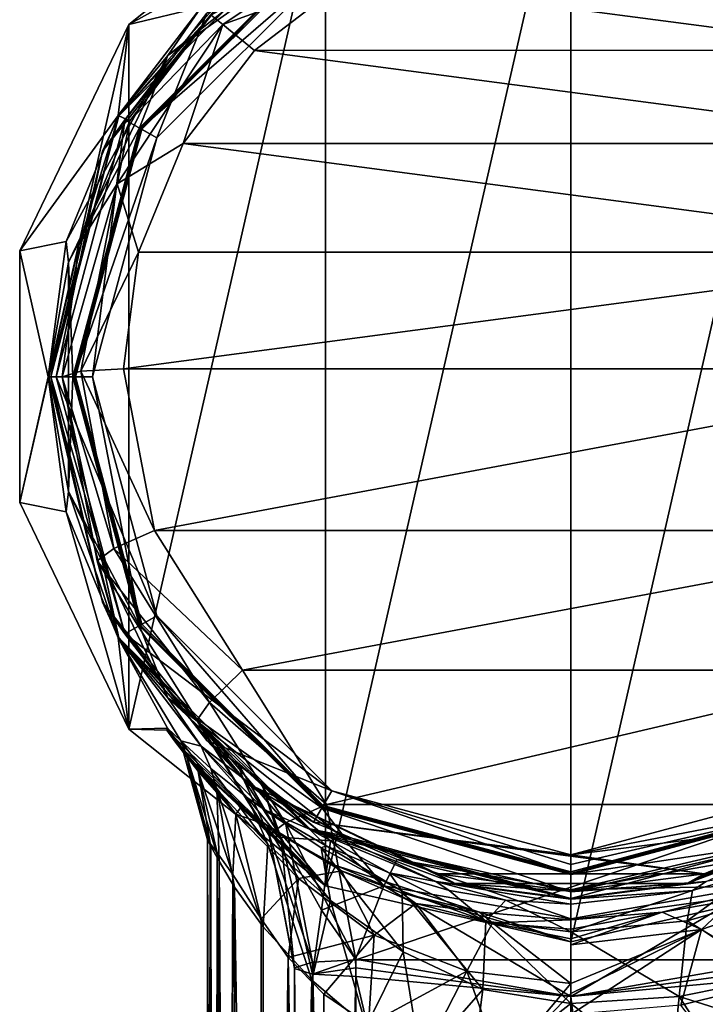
# Model space of a CAD drawing. Header units: metres. Extents: x -22 to 22, y -127 to 37.
# Tile 5 of 7: x -22 to 5, y -26 to 15. Entities that reach past the tile are written whole.
import ezdxf

# ---------------------------------------------------------------- set-up
doc = ezdxf.new("R2010")
doc.units = ezdxf.units.M
doc.layers.add('solid_12518041_051', color=7, linetype='CONTINUOUS')

msp = doc.modelspace()

# ---------------------------------------------------------------- linework, layer by layer
at = {"layer": 'solid_12518041_051'}
for points in [[(-9.979576, -20.722155), (0, 23), (0, -23)], [(-9.979576, 20.722155), (0, 23), (-9.979576, -20.722155)], [(0, -23), (0, 23), (9.979576, 20.722155)], [(-9.979576, 20.722155), (-17.982161, 14.34021), (-10.632185, 18.415485, 119.01458)], [(-9.979576, 20.722155), (-9.979576, -20.722155), (-17.982161, -14.34021)], [(-9.979576, 20.722155), (-17.982161, -14.34021), (-17.982161, 14.34021)], [(0, -23), (9.979576, 20.722155), (9.979576, -20.722155)], [(-16.392199, 13.072343, 119.712242), (-9.096984, 18.890081, 119.712242), (-15.03618, 15.03618, 119.01458)], [(-16.392199, 13.072343, 119.712242), (-10.127294, 17.552387, 120), (-9.096984, 18.890081, 119.712242)], [(-7.682488, 18.705091, 137.03479), (-14.637753, 14.721976, 136.066055), (-14.164935, 14.34175, 137.609222)], [(-7.682488, 18.705091, 137.03479), (-14.164935, 14.34175, 137.609222), (-9.092483, 16.179298, 138.075272)], [(-14.637753, 14.721976, 136.066055), (-10.619579, 18.39365, 122.360474), (-18.39365, 10.619579, 122.360474)], [(-13.190016, 16.539757, 122.141602), (-18.39365, 10.619579, 122.360474), (-10.619579, 18.39365, 122.360474)], [(-17.982161, 14.34021), (-15.03618, 15.03618, 119.01458), (-10.632185, 18.415485, 119.01458)], [(-17.450457, 10.074897, 120), (-10.127294, 17.552387, 120), (-17.548019, 10.134863, 120)], [(-16.392199, 13.072343, 119.712242), (-17.548019, 10.134863, 120), (-10.127294, 17.552387, 120)], [(-10.125, 17.537014, 120.099998), (-17.450457, 10.074897, 120), (-17.537014, 10.125, 120.099998)], [(-17.537014, 10.125, 120.23999), (-10.105724, 17.503628, 120.432518), (-10.125, 17.537014, 120.23999)], [(-10.125, 17.537014, 120.23999), (-10.125, 17.537014, 120.099998), (-17.537014, 10.125, 120.099998)], [(-17.537014, 10.125, 120.23999), (-10.125, 17.537014, 120.23999), (-17.537014, 10.125, 120.099998)], [(-17.537014, 10.125, 120.23999), (-17.503628, 10.105724, 120.432518), (-10.105724, 17.503628, 120.432518)], [(-10.105724, 17.503628, 120.432518), (-17.503628, 10.105724, 120.432518), (-9.72892, 16.850983, 122.050003)], [(-17.450457, 10.074897, 120), (-10.075119, 17.450338, 120), (-10.127294, 17.552387, 120)], [(-10.125, 17.537014, 120.099998), (-10.075119, 17.450338, 120), (-17.450457, 10.074897, 120)], [(-17.503628, 10.105724, 120.432518), (-16.850983, 9.72892, 122.050003), (-9.72892, 16.850983, 122.050003)], [(-14.813657, 14.799028, 122.050003), (-9.72892, 16.850983, 122.050003), (-16.850983, 9.72892, 122.050003)], [(-19.060125, 9.178872, 122.141602), (-13.190016, 16.539757, 122.141602), (-18.141247, 10.457097, 122.050003)], [(-19.060125, 9.178872, 122.141602), (-18.39365, 10.619579, 122.360474), (-13.190016, 16.539757, 122.141602)], [(-13.190016, 16.539757, 122.141602), (-14.813657, 14.799028, 122.050003), (-18.141247, 10.457097, 122.050003)], [(-14.164935, 14.34175, 137.609222), (-12.870321, 13.282348, 138.456665), (-9.092483, 16.179298, 138.075272)], [(12.867535, 13.285138, 138.456299), (-9.092483, 16.179298, 138.075272), (-12.870321, 13.282348, 138.456665)], [(12.867535, 13.285138, 138.456299), (9.089074, 16.181259, 138.075012), (-9.092483, 16.179298, 138.075272)], [(-17.982161, 14.34021), (-18.415485, 10.632185, 119.01458), (-15.03618, 15.03618, 119.01458)], [(-16.392199, 13.072343, 119.712242), (-15.03618, 15.03618, 119.01458), (-18.415485, 10.632185, 119.01458)], [(-17.937649, 10.417214, 136.564743), (-14.637753, 14.721976, 136.066055), (-18.39365, 10.619579, 122.360474)], [(-18.141247, 10.457097, 122.050003), (-14.813657, 14.799028, 122.050003), (-16.850983, 9.72892, 122.050003)], [(-14.164935, 14.34175, 137.609222), (-14.637753, 14.721976, 136.066055), (-17.937649, 10.417214, 136.564743)], [(-17.982161, 14.34021), (-22.423325, 5.117958), (-18.415485, 10.632185, 119.01458)], [(-17.982161, 14.34021), (-17.982161, -14.34021), (-22.423325, -5.117958)], [(-17.982161, 14.34021), (-22.423325, -5.117958), (-22.423325, 5.117958)], [(-14.164935, 14.34175, 137.609222), (-17.937649, 10.417214, 136.564743), (-18.460423, 7.849568, 138.463943)], [(-14.164935, 14.34175, 137.609222), (-18.460423, 7.849568, 138.463943), (-15.77415, 9.493877, 138.955429)], [(-14.164935, 14.34175, 137.609222), (-15.77415, 9.493877, 138.955429), (-12.870321, 13.282348, 138.456665)], [(15.772176, 9.497302, 138.954971), (-12.870321, 13.282348, 138.456665), (-15.77415, 9.493877, 138.955429)], [(15.772176, 9.497302, 138.954971), (12.867535, 13.285138, 138.456299), (-12.870321, 13.282348, 138.456665)], [(-16.392199, 13.072343, 119.712242), (-18.415485, 10.632185, 119.01458), (-20.539804, 5.503624, 119.01458)], [(-20.440739, 4.665465, 119.712242), (-16.392199, 13.072343, 119.712242), (-20.539804, 5.503624, 119.01458)], [(-20.440739, 4.665465, 119.712242), (-17.548019, 10.134863, 120), (-16.392199, 13.072343, 119.712242)], [(-22.423325, 5.117958), (-20.539804, 5.503624, 119.01458), (-18.415485, 10.632185, 119.01458)], [(-20.008684, 5.3933, 137.146561), (-18.39365, 10.619579, 122.360474), (-21.239159, 0, 122.360474)], [(-21.155144, 0, 122.141602), (-21.239159, 0, 122.360474), (-18.39365, 10.619579, 122.360474)], [(-21.155144, 0, 122.141602), (-18.39365, 10.619579, 122.360474), (-19.060125, 9.178872, 122.141602)], [(-20.939341, 0, 122.050003), (-18.141247, 10.457097, 122.050003), (-19.45784, 0, 122.050003)], [(-19.060125, 9.178872, 122.141602), (-18.141247, 10.457097, 122.050003), (-20.939341, 0, 122.050003)], [(-20.008684, 5.3933, 137.146561), (-17.937649, 10.417214, 136.564743), (-18.39365, 10.619579, 122.360474)], [(-18.141247, 10.457097, 122.050003), (-16.850983, 9.72892, 122.050003), (-19.45784, 0, 122.050003)], [(-20.440739, 4.665465, 119.712242), (-20.264477, 0, 120), (-17.548019, 10.134863, 120)], [(-20.149984, 0, 120), (-17.548019, 10.134863, 120), (-20.264477, 0, 120)], [(-17.537014, 10.125, 120.099998), (-20.149984, 0, 120), (-20.25, 0, 120.099998)], [(-20.25, 0, 120.23999), (-17.503628, 10.105724, 120.432518), (-17.537014, 10.125, 120.23999)], [(-17.537014, 10.125, 120.23999), (-17.537014, 10.125, 120.099998), (-20.25, 0, 120.099998)], [(-20.25, 0, 120.23999), (-17.537014, 10.125, 120.23999), (-20.25, 0, 120.099998)], [(-20.25, 0, 120.23999), (-20.211449, 0, 120.432518), (-17.503628, 10.105724, 120.432518)], [(-17.503628, 10.105724, 120.432518), (-20.211449, 0, 120.432518), (-16.850983, 9.72892, 122.050003)], [(-20.149984, 0, 120), (-17.450457, 10.074897, 120), (-17.548019, 10.134863, 120)], [(-17.537014, 10.125, 120.099998), (-17.450457, 10.074897, 120), (-20.149984, 0, 120)], [(-18.460423, 7.849568, 138.463943), (-17.937649, 10.417214, 136.564743), (-20.008684, 5.3933, 137.146561)], [(-20.211449, 0, 120.432518), (-19.45784, 0, 122.050003), (-16.850983, 9.72892, 122.050003)], [(-18.460423, 7.849568, 138.463943), (-17.596178, 5.069791, 139.537872), (-15.77415, 9.493877, 138.955429)], [(17.595242, 5.073326, 139.537399), (-15.77415, 9.493877, 138.955429), (-17.596178, 5.069791, 139.537872)], [(17.595242, 5.073326, 139.537399), (15.772176, 9.497302, 138.954971), (-15.77415, 9.493877, 138.955429)], [(-21.155144, 0, 122.141602), (-19.060125, 9.178872, 122.141602), (-20.939341, 0, 122.050003)], [(-18.460423, 7.849568, 138.463943), (-20.008684, 5.3933, 137.146561), (-20.70101, 0, 137.770996)], [(-18.460423, 7.849568, 138.463943), (-20.70101, 0, 137.770996), (-19.93943, 0.226849, 139.467484)], [(-18.460423, 7.849568, 138.463943), (-19.93943, 0.226849, 139.467484), (-17.596178, 5.069791, 139.537872)], [(-22.423325, 5.117958), (-21.26437, 0, 119.01458), (-20.539804, 5.503624, 119.01458)], [(-20.440739, 4.665465, 119.712242), (-20.539804, 5.503624, 119.01458), (-21.26437, 0, 119.01458)], [(-20.70101, 0, 137.770996), (-20.008684, 5.3933, 137.146561), (-21.239159, 0, 122.360474)], [(-22.423325, 5.117958), (-22.423325, -5.117958), (-21.26437, 0, 119.01458)], [(-19.93943, 0.226849, 139.467484), (-18.202534, 0.326315, 140.162354), (-17.596178, 5.069791, 139.537872)], [(17.595242, 5.073326, 139.537399), (-17.596178, 5.069791, 139.537872), (-18.202534, 0.326315, 140.162354)], [(18.202534, 0.326315, 140.162354), (17.595242, 5.073326, 139.537399), (-18.202534, 0.326315, 140.162354)], [(-20.440739, -4.665465, 119.712242), (-20.440739, 4.665465, 119.712242), (-21.26437, 0, 119.01458)], [(-20.440739, -4.665465, 119.712242), (-20.264477, 0, 120), (-20.440739, 4.665465, 119.712242)], [(-21.155144, 0, 122.141602), (-20.939341, 0, 122.050003), (-18.141247, -10.457098, 122.050003)], [(-20.939341, 0, 122.050003), (-19.45784, 0, 122.050003), (-16.850983, -9.72892, 122.050003)], [(-18.141247, -10.457098, 122.050003), (-20.939341, 0, 122.050003), (-16.850983, -9.72892, 122.050003)], [(-19.93943, 0.226849, 139.467484), (-20.70101, 0, 137.770996), (-18.594879, -6.995691, 140.37645)], [(-20.440739, -4.665465, 119.712242), (-17.548019, -10.134863, 120), (-20.264477, 0, 120)], [(-20.149984, 0, 120), (-20.264477, 0, 120), (-17.548019, -10.134863, 120)], [(-20.25, 0, 120.099998), (-20.149984, 0, 120), (-17.450457, -10.074897, 120)], [(-20.25, 0, 120.099998), (-17.450457, -10.074897, 120), (-17.537014, -10.125, 120.099998)], [(-17.537014, -10.125, 120.23999), (-20.211449, 0, 120.432518), (-20.25, 0, 120.23999)], [(-20.25, 0, 120.23999), (-20.25, 0, 120.099998), (-17.537014, -10.125, 120.099998)], [(-20.211449, 0, 120.432518), (-17.503628, -10.105724, 120.432518), (-19.45784, 0, 122.050003)], [(-17.537014, -10.125, 120.23999), (-17.503628, -10.105724, 120.432518), (-20.211449, 0, 120.432518)], [(-19.93943, 0.226849, 139.467484), (-16.937683, -6.257461, 141.029129), (-18.202534, 0.326315, 140.162354)], [(-19.93943, 0.226849, 139.467484), (-18.594879, -6.995691, 140.37645), (-16.937683, -6.257461, 141.029129)], [(18.202534, 0.326315, 140.162354), (-18.202534, 0.326315, 140.162354), (-16.937683, -6.257461, 141.029129)], [(16.937506, -6.25791, 141.02919), (18.202534, 0.326315, 140.162354), (-16.937683, -6.257461, 141.029129)], [(-22.423325, -5.117958), (-20.539804, -5.503624, 119.01458), (-21.26437, 0, 119.01458)], [(-20.440739, -4.665465, 119.712242), (-21.26437, 0, 119.01458), (-20.539804, -5.503624, 119.01458)], [(-18.39365, -10.619579, 122.360474), (-20.70101, 0, 137.770996), (-21.239159, 0, 122.360474)], [(-19.060125, -9.178872, 122.141602), (-18.39365, -10.619579, 122.360474), (-21.239159, 0, 122.360474)], [(-19.060125, -9.178872, 122.141602), (-21.239159, 0, 122.360474), (-21.155144, 0, 122.141602)], [(-19.060125, -9.178872, 122.141602), (-21.155144, 0, 122.141602), (-18.141247, -10.457098, 122.050003)], [(-19.266422, -7.488961, 138.637772), (-20.70101, 0, 137.770996), (-18.39365, -10.619579, 122.360474)], [(-18.594879, -6.995691, 140.37645), (-20.70101, 0, 137.770996), (-19.266422, -7.488961, 138.637772)], [(-17.537014, -10.125, 120.23999), (-20.25, 0, 120.23999), (-17.537014, -10.125, 120.099998)], [(-17.450457, -10.074897, 120), (-20.149984, 0, 120), (-17.548019, -10.134863, 120)], [(-17.503628, -10.105724, 120.432518), (-16.850983, -9.72892, 122.050003), (-19.45784, 0, 122.050003)], [(-20.440739, -4.665465, 119.712242), (-20.539804, -5.503624, 119.01458), (-18.415485, -10.632185, 119.01458)], [(-16.392199, -13.072343, 119.712242), (-20.440739, -4.665465, 119.712242), (-18.415485, -10.632185, 119.01458)], [(-16.392199, -13.072343, 119.712242), (-17.548019, -10.134863, 120), (-20.440739, -4.665465, 119.712242)], [(-22.423325, -5.117958), (-17.982161, -14.34021), (-20.539804, -5.503624, 119.01458)], [(-17.982161, -14.34021), (-18.415485, -10.632185, 119.01458), (-20.539804, -5.503624, 119.01458)], [(-18.594879, -6.995691, 140.37645), (-13.366899, -11.945908, 141.77803), (-16.937683, -6.257461, 141.029129)], [(16.937506, -6.25791, 141.02919), (-16.937683, -6.257461, 141.029129), (-13.366899, -11.945908, 141.77803)], [(13.366899, -11.945908, 141.77803), (16.937506, -6.25791, 141.02919), (-13.366899, -11.945908, 141.77803)], [(-18.594879, -6.995691, 140.37645), (-19.266422, -7.488961, 138.637772), (-14.704647, -13.263231, 141.164444)], [(-18.594879, -6.995691, 140.37645), (-14.704647, -13.263231, 141.164444), (-13.366899, -11.945908, 141.77803)], [(-15.207341, -13.961944, 139.386673), (-19.266422, -7.488961, 138.637772), (-18.39365, -10.619579, 122.360474)], [(-14.704647, -13.263231, 141.164444), (-19.266422, -7.488961, 138.637772), (-15.207341, -13.961944, 139.386673)], [(-19.060125, -9.178872, 122.141602), (-18.141247, -10.457098, 122.050003), (-14.813656, -14.799029, 122.050003)], [(-13.190016, -16.539757, 122.141602), (-19.060125, -9.178872, 122.141602), (-14.813656, -14.799029, 122.050003)], [(-13.190016, -16.539757, 122.141602), (-18.39365, -10.619579, 122.360474), (-19.060125, -9.178872, 122.141602)], [(-18.141247, -10.457098, 122.050003), (-16.850983, -9.72892, 122.050003), (-9.72892, -16.850983, 122.050003)], [(-17.503628, -10.105724, 120.432518), (-10.105724, -17.503628, 120.432518), (-16.850983, -9.72892, 122.050003)], [(-10.105724, -17.503628, 120.432518), (-9.72892, -16.850983, 122.050003), (-16.850983, -9.72892, 122.050003)], [(-17.450457, -10.074897, 120), (-17.548019, -10.134863, 120), (-10.127294, -17.552387, 120)], [(-16.392199, -13.072343, 119.712242), (-10.127294, -17.552387, 120), (-17.548019, -10.134863, 120)], [(-17.537014, -10.125, 120.099998), (-17.450457, -10.074897, 120), (-10.075119, -17.450338, 120)], [(-10.125, -17.537014, 120.23999), (-17.503628, -10.105724, 120.432518), (-17.537014, -10.125, 120.23999)], [(-17.537014, -10.125, 120.099998), (-10.075119, -17.450338, 120), (-10.125, -17.537014, 120.099998)], [(-17.537014, -10.125, 120.23999), (-17.537014, -10.125, 120.099998), (-10.125, -17.537014, 120.099998)], [(-10.125, -17.537014, 120.23999), (-17.537014, -10.125, 120.23999), (-10.125, -17.537014, 120.099998)], [(-10.125, -17.537014, 120.23999), (-10.105724, -17.503628, 120.432518), (-17.503628, -10.105724, 120.432518)], [(-10.075119, -17.450338, 120), (-17.450457, -10.074897, 120), (-10.127294, -17.552387, 120)], [(-15.87487, -14.815552, 88.160301), (-15.03618, -15.03618, 119.01458), (-18.415485, -10.632185, 119.01458)], [(-16.392199, -13.072343, 119.712242), (-18.415485, -10.632185, 119.01458), (-15.03618, -15.03618, 119.01458)], [(-16.411274, -14.308001, 84.160408), (-15.87487, -14.815552, 88.160301), (-18.415485, -10.632185, 119.01458)], [(-17.982161, -14.34021), (-16.411274, -14.308001, 84.160408), (-18.415485, -10.632185, 119.01458)], [(-15.214936, -13.989928, 138.684311), (-18.39365, -10.619579, 122.360474), (-10.619579, -18.39365, 122.360474)], [(-13.190016, -16.539757, 122.141602), (-10.619579, -18.39365, 122.360474), (-18.39365, -10.619579, 122.360474)], [(-18.39365, -10.619579, 122.360474), (-15.214936, -13.989928, 138.684311), (-15.211141, -13.975937, 139.035492)], [(-15.211141, -13.975937, 139.035492), (-15.207341, -13.961944, 139.386673), (-18.39365, -10.619579, 122.360474)], [(-14.813656, -14.799029, 122.050003), (-18.141247, -10.457098, 122.050003), (-9.72892, -16.850983, 122.050003)], [(-14.704647, -13.263231, 141.164444), (-9.944085, -17.406387, 142.496918), (-13.366899, -11.945908, 141.77803)], [(13.366899, -11.945908, 141.77803), (-13.366899, -11.945908, 141.77803), (-9.944085, -17.406387, 142.496918)], [(9.944019, -17.406557, 142.496933), (13.366899, -11.945908, 141.77803), (-9.944085, -17.406387, 142.496918)], [(-16.392199, -13.072343, 119.712242), (-15.03618, -15.03618, 119.01458), (-10.632185, -18.415485, 119.01458)], [(-9.096984, -18.890081, 119.712242), (-16.392199, -13.072343, 119.712242), (-10.632185, -18.415485, 119.01458)], [(-9.096984, -18.890081, 119.712242), (-10.127294, -17.552387, 120), (-16.392199, -13.072343, 119.712242)], [(-14.704647, -13.263231, 141.164444), (-15.207341, -13.961944, 139.386673), (-11.615435, -18.148943, 141.830307)], [(-14.704647, -13.263231, 141.164444), (-11.615435, -18.148943, 141.830307), (-9.944085, -17.406387, 142.496918)], [(-12.276164, -18.668566, 139.362839), (-15.211141, -13.975937, 139.035492), (-15.214936, -13.989928, 138.684311)], [(-13.58246, -15.691979, 136.258453), (-15.214936, -13.989928, 138.684311), (-10.619579, -18.39365, 122.360474)], [(-13.343072, -16.324129, 138.301239), (-15.214936, -13.989928, 138.684311), (-13.58246, -15.691979, 136.258453)], [(-13.343072, -16.324129, 138.301239), (-12.276164, -18.668566, 139.362839), (-15.214936, -13.989928, 138.684311)], [(-12.276164, -18.668566, 139.362839), (-15.207341, -13.961944, 139.386673), (-15.211141, -13.975937, 139.035492)], [(-12.276164, -18.668566, 139.362839), (-12.2735, -18.639141, 140.065125), (-15.207341, -13.961944, 139.386673)], [(-11.615435, -18.148943, 141.830307), (-15.207341, -13.961944, 139.386673), (-12.2735, -18.639141, 140.065125)], [(-17.982161, -14.34021), (-16.434391, -14.382327, 79.613602), (-16.411274, -14.308001, 84.160408)], [(-17.982161, -14.34021), (-9.979576, -20.722155), (-16.434391, -14.382327, 79.613602)], [(-15.670658, -15.31368, 84.355759), (-16.411274, -14.308001, 84.160408), (-16.434391, -14.382327, 79.613602)], [(-9.979576, -20.722155), (-16.120275, -14.820581, 75.580589), (-16.434391, -14.382327, 79.613602)], [(-15.758001, -15.289324, 79.326157), (-16.434391, -14.382327, 79.613602), (-16.120275, -14.820581, 75.580589)], [(-15.758001, -15.289324, 79.326157), (-15.670658, -15.31368, 84.355759), (-16.434391, -14.382327, 79.613602)], [(-15.670658, -15.31368, 84.355759), (-15.87487, -14.815552, 88.160301), (-16.411274, -14.308001, 84.160408)], [(-9.979576, -20.722155), (-15.591045, -15.454489, 71.813469), (-16.120275, -14.820581, 75.580589)], [(-15.164912, -16.052343, 74.437042), (-16.120275, -14.820581, 75.580589), (-15.591045, -15.454489, 71.813469)], [(-15.164912, -16.052343, 74.437042), (-15.758001, -15.289324, 79.326157), (-16.120275, -14.820581, 75.580589)], [(-15.87487, -14.815552, 88.160301), (-14.650105, -15.944339, 92.373459), (-15.03618, -15.03618, 119.01458)], [(-14.402658, -16.791277, 88.816757), (-14.650105, -15.944339, 92.373459), (-15.87487, -14.815552, 88.160301)], [(-15.670658, -15.31368, 84.355759), (-14.402658, -16.791277, 88.816757), (-15.87487, -14.815552, 88.160301)], [(-10.475865, -18.130411, 122.050003), (-14.813656, -14.799029, 122.050003), (-9.72892, -16.850983, 122.050003)], [(-13.190016, -16.539757, 122.141602), (-14.813656, -14.799029, 122.050003), (-10.475865, -18.130411, 122.050003)], [(-12.470357, -17.620729, 96.88929), (-10.632185, -18.415485, 119.01458), (-15.03618, -15.03618, 119.01458)], [(-13.154793, -17.138102, 95.677704), (-12.470357, -17.620729, 96.88929), (-15.03618, -15.03618, 119.01458)], [(-14.650105, -15.944339, 92.373459), (-13.154793, -17.138102, 95.677704), (-15.03618, -15.03618, 119.01458)], [(-15.758001, -15.289324, 79.326157), (-14.672221, -18.99703, 79.601433), (-14.782704, -18.851927, 82.230484)], [(-15.164912, -16.052343, 74.437042), (-14.672221, -18.99703, 79.601433), (-15.758001, -15.289324, 79.326157)], [(-15.758001, -15.289324, 79.326157), (-14.782704, -18.851927, 82.230484), (-15.670658, -15.31368, 84.355759)], [(-15.670658, -15.31368, 84.355759), (-14.782704, -18.851927, 82.230484), (-14.647998, -19.102362, 84.289124)], [(-15.670658, -15.31368, 84.355759), (-14.647998, -19.102362, 84.289124), (-14.31265, -19.709917, 86.143539)], [(-15.670658, -15.31368, 84.355759), (-14.31265, -19.709917, 86.143539), (-14.402658, -16.791277, 88.816757)], [(-9.979576, -20.722155), (-14.706027, -16.35578, 68.916275), (-15.591045, -15.454489, 71.813469)], [(-13.631082, -17.801279, 70.344902), (-15.591045, -15.454489, 71.813469), (-14.706027, -16.35578, 68.916275)], [(-13.631082, -17.801279, 70.344902), (-15.164912, -16.052343, 74.437042), (-15.591045, -15.454489, 71.813469)], [(-12.336788, -19.016741, 92.317253), (-13.154793, -17.138102, 95.677704), (-14.650105, -15.944339, 92.373459)], [(-14.402658, -16.791277, 88.816757), (-12.336788, -19.016741, 92.317253), (-14.650105, -15.944339, 92.373459)], [(-12.569209, -16.567247, 135.061142), (-13.58246, -15.691979, 136.258453), (-10.619579, -18.39365, 122.360474)], [(-11.963752, -18.468702, 137.994293), (-13.58246, -15.691979, 136.258453), (-12.569209, -16.567247, 135.061142)], [(-13.343072, -16.324129, 138.301239), (-13.58246, -15.691979, 136.258453), (-11.963752, -18.468702, 137.994293)], [(-15.164912, -16.052343, 74.437042), (-13.75078, -20.253599, 73.55674), (-14.388227, -19.37318, 77.038612)], [(-13.631082, -17.801279, 70.344902), (-13.75078, -20.253599, 73.55674), (-15.164912, -16.052343, 74.437042)], [(-15.164912, -16.052343, 74.437042), (-14.388227, -19.37318, 77.038612), (-14.672221, -18.99703, 79.601433)], [(-9.979576, -20.722155), (-13.397478, -17.488338, 66.493225), (-14.706027, -16.35578, 68.916275)], [(-13.631082, -17.801279, 70.344902), (-14.706027, -16.35578, 68.916275), (-13.397478, -17.488338, 66.493225)], [(-13.343072, -16.324129, 138.301239), (-11.963752, -18.468702, 137.994293), (-12.276164, -18.668566, 139.362839)], [(-14.402658, -16.791277, 88.816757), (-14.31265, -19.709917, 86.143539), (-13.687799, -20.768652, 88.106201)], [(-14.402658, -16.791277, 88.816757), (-13.687799, -20.768652, 88.106201), (-12.524574, -22.386686, 90.493515)], [(-14.402658, -16.791277, 88.816757), (-12.524574, -22.386686, 90.493515), (-12.336788, -19.016741, 92.317253)], [(-13.190016, -16.539757, 122.141602), (-10.475865, -18.130411, 122.050003), (-5.42283, -20.224957, 122.050003)], [(-4.707462, -20.624739, 122.141602), (-13.190016, -16.539757, 122.141602), (-5.42283, -20.224957, 122.050003)], [(-4.707462, -20.624739, 122.141602), (-10.619579, -18.39365, 122.360474), (-13.190016, -16.539757, 122.141602)], [(-12.048408, -16.972063, 134.540619), (-12.569209, -16.567247, 135.061142), (-10.619579, -18.39365, 122.360474)], [(-9.782681, -18.887026, 135.190002), (-12.569209, -16.567247, 135.061142), (-12.048408, -16.972063, 134.540619)], [(-11.963752, -18.468702, 137.994293), (-12.569209, -16.567247, 135.061142), (-11.80743, -18.735847, 137.958237)], [(-9.782681, -18.887026, 135.190002), (-11.80743, -18.735847, 137.958237), (-12.569209, -16.567247, 135.061142)], [(13.190016, -16.539757, 122.141602), (4.707462, -20.624739, 122.141602), (10.475866, -18.130409, 122.050003)], [(13.190016, -16.539757, 122.141602), (10.619579, -18.39365, 122.360474), (4.707462, -20.624739, 122.141602)], [(-10.16043, -19.178015, 98.30481), (-12.470357, -17.620729, 96.88929), (-13.154793, -17.138102, 95.677704)], [(-9.785361, -21.309422, 95.136147), (-10.16043, -19.178015, 98.30481), (-13.154793, -17.138102, 95.677704)], [(-12.336788, -19.016741, 92.317253), (-9.785361, -21.309422, 95.136147), (-13.154793, -17.138102, 95.677704)], [(-9.367023, -18.654793, 132.804504), (-12.048408, -16.972063, 134.540619), (-10.619579, -18.39365, 122.360474)], [(-9.782681, -18.887026, 135.190002), (-12.048408, -16.972063, 134.540619), (-9.367023, -18.654793, 132.804504)], [(-10.475865, -18.130411, 122.050003), (-9.72892, -16.850983, 122.050003), (0, -19.45784, 122.050003)], [(-10.105724, -17.503628, 120.432518), (0, -20.211449, 120.432518), (-9.72892, -16.850983, 122.050003)], [(0, -19.851126, 121.24894), (0, -19.45784, 122.050003), (-9.72892, -16.850983, 122.050003)], [(0, -20.211449, 120.432518), (0, -19.851126, 121.24894), (-9.72892, -16.850983, 122.050003)], [(10.105724, -17.503628, 120.432518), (9.728869, -16.851011, 122.050003), (0, -19.45784, 122.050003)], [(10.475866, -18.130409, 122.050003), (0, -19.45784, 122.050003), (9.728869, -16.851011, 122.050003)], [(-13.631082, -17.801279, 70.344902), (-13.397478, -17.488338, 66.493225), (-12.382868, -18.242893, 65.24231)], [(-9.979576, -20.722155), (-12.382868, -18.242893, 65.24231), (-13.397478, -17.488338, 66.493225)], [(-12.470357, -17.620729, 96.88929), (-9.964284, -19.093767, 100.293694), (-10.632185, -18.415485, 119.01458)], [(-10.16043, -19.178015, 98.30481), (-9.964284, -19.093767, 100.293694), (-12.470357, -17.620729, 96.88929)], [(-11.615435, -18.148943, 141.830307), (-8.75, -23.725388, 143.328827), (-9.944085, -17.406387, 142.496918)], [(-10.075119, -17.450338, 120), (-10.127294, -17.552387, 120), (0, -20.264477, 120)], [(0, -20.96641, 119.712242), (0, -20.264477, 120), (-10.127294, -17.552387, 120)], [(-9.096984, -18.890081, 119.712242), (0, -20.96641, 119.712242), (-10.127294, -17.552387, 120)], [(-10.125, -17.537014, 120.099998), (-10.075119, -17.450338, 120), (0, -20.15, 120)], [(0, -20.25, 120.23999), (-10.105724, -17.503628, 120.432518), (-10.125, -17.537014, 120.23999)], [(0, -20.220711, 120.029289), (-10.125, -17.537014, 120.099998), (0, -20.15, 120)], [(-10.125, -17.537014, 120.23999), (-10.125, -17.537014, 120.099998), (0, -20.25, 120.099998)], [(0, -20.220711, 120.029289), (0, -20.25, 120.099998), (-10.125, -17.537014, 120.099998)], [(0, -20.25, 120.23999), (-10.125, -17.537014, 120.23999), (0, -20.25, 120.099998)], [(0, -20.240267, 120.338165), (0, -20.211449, 120.432518), (-10.105724, -17.503628, 120.432518)], [(0, -20.240267, 120.338165), (-10.105724, -17.503628, 120.432518), (0, -20.25, 120.23999)], [(-10.075119, -17.450338, 120), (0, -20.264477, 120), (0, -20.15, 120)], [(9.944019, -17.406557, 142.496933), (-9.944085, -17.406387, 142.496918), (-8.75, -23.725388, 143.328827)], [(8.75, -23.725388, 143.328827), (9.944019, -17.406557, 142.496933), (-8.75, -23.725388, 143.328827)], [(10.075119, -17.450338, 120), (0, -20.15, 120), (10.127294, -17.552387, 120)], [(0, -20.220711, 120.029289), (0, -20.15, 120), (10.075119, -17.450338, 120)], [(10.125, -17.537014, 120.099998), (0, -20.25, 120.099998), (10.075119, -17.450338, 120)], [(0, -20.220711, 120.029289), (10.075119, -17.450338, 120), (0, -20.25, 120.099998)], [(10.105724, -17.503628, 120.432518), (0, -19.45784, 122.050003), (0, -19.851126, 121.24894)], [(10.105724, -17.503628, 120.432518), (0, -19.851126, 121.24894), (0, -20.211449, 120.432518)], [(10.125, -17.537014, 120.23999), (10.105724, -17.503628, 120.432518), (0, -20.211449, 120.432518)], [(0, -20.240267, 120.338165), (10.125, -17.537014, 120.23999), (0, -20.211449, 120.432518)], [(10.125, -17.537014, 120.099998), (0, -20.25, 120.23999), (0, -20.25, 120.099998)], [(10.125, -17.537014, 120.23999), (0, -20.25, 120.23999), (10.125, -17.537014, 120.099998)], [(0, -20.240267, 120.338165), (0, -20.25, 120.23999), (10.125, -17.537014, 120.23999)], [(0, -20.15, 120), (0, -20.264477, 120), (10.127294, -17.552387, 120)], [(9.096984, -18.890081, 119.712242), (10.127294, -17.552387, 120), (0, -20.264477, 120)], [(-13.631082, -17.801279, 70.344902), (-12.601665, -22.064657, 71.400833), (-13.75078, -20.253599, 73.55674)], [(-11.077876, -20.419836, 68.282013), (-13.631082, -17.801279, 70.344902), (-12.382868, -18.242893, 65.24231)], [(-11.077876, -20.419836, 68.282013), (-12.601665, -22.064657, 71.400833), (-13.631082, -17.801279, 70.344902)], [(-9.979576, -20.722155), (-11.715067, -18.689859, 64.59697), (-12.382868, -18.242893, 65.24231)], [(-9.338417, -20.110325, 64.318901), (-12.382868, -18.242893, 65.24231), (-11.715067, -18.689859, 64.59697)], [(-11.077876, -20.419836, 68.282013), (-12.382868, -18.242893, 65.24231), (-9.338417, -20.110325, 64.318901)], [(-11.615435, -18.148943, 141.830307), (-12.2735, -18.639141, 140.065125), (-10.517767, -23.820963, 142.602859)], [(-11.615435, -18.148943, 141.830307), (-10.517767, -23.820963, 142.602859), (-8.75, -23.725388, 143.328827)], [(-7.390221, -20.193676, 102.618118), (-5.503624, -20.539804, 119.01458), (-10.632185, -18.415485, 119.01458)], [(-9.096984, -18.890081, 119.712242), (-10.632185, -18.415485, 119.01458), (-5.503624, -20.539804, 119.01458)], [(-9.964284, -19.093767, 100.293694), (-7.390221, -20.193676, 102.618118), (-10.632185, -18.415485, 119.01458)], [(-9.367023, -18.654793, 132.804504), (-10.619579, -18.39365, 122.360474), (0, -21.239159, 122.360474)], [(-4.707462, -20.624739, 122.141602), (0, -21.239159, 122.360474), (-10.619579, -18.39365, 122.360474)], [(5.422831, -20.224957, 122.050003), (-10.475865, -18.130411, 122.050003), (0, -19.45784, 122.050003)], [(5.422831, -20.224957, 122.050003), (-5.42283, -20.224957, 122.050003), (-10.475865, -18.130411, 122.050003)], [(10.475866, -18.130409, 122.050003), (5.422831, -20.224957, 122.050003), (0, -19.45784, 122.050003)], [(0.000184, -20.880005, 132.645264), (0, -21.239159, 122.360474), (10.619579, -18.39365, 122.360474)], [(4.707462, -20.624739, 122.141602), (10.619579, -18.39365, 122.360474), (0, -21.239159, 122.360474)], [(7.072647, -19.653105, 132.44487), (0.000184, -20.880005, 132.645264), (10.619579, -18.39365, 122.360474)], [(4.707462, -20.624739, 122.141602), (5.422831, -20.224957, 122.050003), (10.475866, -18.130409, 122.050003)], [(-11.963752, -18.468702, 137.994293), (-11.80743, -18.735847, 137.958237), (-12.276164, -18.668566, 139.362839)], [(-12.276164, -18.668566, 139.362839), (-11.25, -24.051702, 140.85022), (-12.2735, -18.639141, 140.065125)], [(-12.276164, -18.668566, 139.362839), (-11.25, -24.087938, 140.148941), (-11.25, -24.069822, 140.499603)], [(-11.80743, -18.735847, 137.958237), (-11.25, -24.087938, 140.148941), (-12.276164, -18.668566, 139.362839)], [(-12.276164, -18.668566, 139.362839), (-11.25, -24.069822, 140.499603), (-11.25, -24.051702, 140.85022)], [(-10.517767, -23.820963, 142.602859), (-12.2735, -18.639141, 140.065125), (-11.25, -24.051702, 140.85022)], [(-10.517767, -24.318678, 138.396301), (-11.25, -24.087938, 140.148941), (-11.80743, -18.735847, 137.958237)], [(-10.517767, -24.318678, 138.396301), (-11.80743, -18.735847, 137.958237), (-10.14201, -21.709753, 137.607742)], [(-9.782681, -18.887026, 135.190002), (-10.14201, -21.709753, 137.607742), (-11.80743, -18.735847, 137.958237)], [(-9.979576, -20.722155), (-9.56976, -19.897892, 63.116741), (-11.715067, -18.689859, 64.59697)], [(-9.338417, -20.110325, 64.318901), (-11.715067, -18.689859, 64.59697), (-9.56976, -19.897892, 63.116741)], [(-9.782681, -18.887026, 135.190002), (-9.367023, -18.654793, 132.804504), (-7.617755, -20.725405, 135.861542)], [(-7.072658, -19.653101, 132.44487), (-9.367023, -18.654793, 132.804504), (0, -21.239159, 122.360474)], [(-7.617755, -20.725405, 135.861542), (-9.367023, -18.654793, 132.804504), (-7.072658, -19.653101, 132.44487)], [(-14.781147, -99.492867, 91.481079), (-14.782704, -18.851927, 82.230484), (-14.672221, -18.99703, 79.601433)], [(-14.544827, -99.084892, 94.803734), (-14.647998, -19.102362, 84.289124), (-14.782704, -18.851927, 82.230484)], [(-14.781147, -99.492867, 91.481079), (-14.544827, -99.084892, 94.803734), (-14.782704, -18.851927, 82.230484)], [(-14.491087, -99.945541, 87.794304), (-14.781147, -99.492867, 91.481079), (-14.672221, -18.99703, 79.601433)], [(-14.491087, -99.945541, 87.794304), (-14.672221, -18.99703, 79.601433), (-14.388227, -19.37318, 77.038612)], [(-14.544827, -99.084892, 94.803734), (-14.31265, -19.709917, 86.143539), (-14.647998, -19.102362, 84.289124)], [(-12.336788, -19.016741, 92.317253), (-12.524574, -22.386686, 90.493515), (-10.543754, -24.55233, 93.277206)], [(-12.336788, -19.016741, 92.317253), (-10.543754, -24.55233, 93.277206), (-9.785361, -21.309422, 95.136147)], [(-6.868485, -20.939445, 100.110435), (-9.964284, -19.093767, 100.293694), (-10.16043, -19.178015, 98.30481)], [(-6.831588, -23.404327, 97.188118), (-6.868485, -20.939445, 100.110435), (-10.16043, -19.178015, 98.30481)], [(-9.785361, -21.309422, 95.136147), (-6.831588, -23.404327, 97.188118), (-10.16043, -19.178015, 98.30481)], [(-9.782681, -18.887026, 135.190002), (-7.617755, -20.725405, 135.861542), (-10.14201, -21.709753, 137.607742)], [(-6.868485, -20.939445, 100.110435), (-7.390221, -20.193676, 102.618118), (-9.964284, -19.093767, 100.293694)], [(-9.096984, -18.890081, 119.712242), (-5.503624, -20.539804, 119.01458), (0, -21.26437, 119.01458)], [(-9.096984, -18.890081, 119.712242), (0, -21.26437, 119.01458), (0, -20.96641, 119.712242)], [(9.096984, -18.890081, 119.712242), (0, -20.96641, 119.712242), (5.503624, -20.539804, 119.01458)], [(9.096984, -18.890081, 119.712242), (0, -20.264477, 120), (0, -20.96641, 119.712242)], [(-14.099217, -100.301804, 84.892807), (-14.491087, -99.945541, 87.794304), (-14.388227, -19.37318, 77.038612)], [(-14.099217, -100.301804, 84.892807), (-14.388227, -19.37318, 77.038612), (-13.75078, -20.253599, 73.55674)], [(-14.544827, -99.084892, 94.803734), (-13.808822, -98.76738, 97.389664), (-14.31265, -19.709917, 86.143539)], [(-13.808822, -98.76738, 97.389664), (-13.687799, -20.768652, 88.106201), (-14.31265, -19.709917, 86.143539)], [(-9.979576, -20.722155), (0, -23), (-9.56976, -19.897892, 63.116741)], [(-6.917284, -20.984444, 62.046837), (-9.56976, -19.897892, 63.116741), (0, -23)], [(-9.338417, -20.110325, 64.318901), (-9.56976, -19.897892, 63.116741), (-6.917284, -20.984444, 62.046837)], [(-7.617755, -20.725405, 135.861542), (-7.072658, -19.653101, 132.44487), (0.000199, -22.060799, 136.050385)], [(0.000184, -20.880005, 132.645264), (-7.072658, -19.653101, 132.44487), (0, -21.239159, 122.360474)], [(0.000199, -22.060799, 136.050385), (-7.072658, -19.653101, 132.44487), (0.000184, -20.880005, 132.645264)], [(7.617764, -20.725447, 135.861572), (0.000184, -20.880005, 132.645264), (7.072647, -19.653105, 132.44487)], [(-12.676723, -100.759125, 81.168251), (-14.099217, -100.301804, 84.892807), (-13.75078, -20.253599, 73.55674)], [(-12.676723, -100.759125, 81.168251), (-13.75078, -20.253599, 73.55674), (-12.601665, -22.064657, 71.400833)], [(-11.077876, -20.419836, 68.282013), (-11.509377, -23.630165, 70.43586), (-12.601665, -22.064657, 71.400833)], [(-8.000234, -22.731148, 67.387878), (-11.509377, -23.630165, 70.43586), (-11.077876, -20.419836, 68.282013)], [(-8.000234, -22.731148, 67.387878), (-11.077876, -20.419836, 68.282013), (-9.338417, -20.110325, 64.318901)], [(-6.308578, -21.435759, 63.856556), (-9.338417, -20.110325, 64.318901), (-6.917284, -20.984444, 62.046837)], [(-8.000234, -22.731148, 67.387878), (-9.338417, -20.110325, 64.318901), (-6.308578, -21.435759, 63.856556)], [(-7.390221, -20.193676, 102.618118), (-4.949954, -20.904724, 104.038399), (-5.503624, -20.539804, 119.01458)], [(-3.465851, -22.156563, 101.085419), (-4.949954, -20.904724, 104.038399), (-7.390221, -20.193676, 102.618118)], [(-3.465851, -22.156563, 101.085419), (-7.390221, -20.193676, 102.618118), (-6.868485, -20.939445, 100.110435)], [(5.422831, -20.224957, 122.050003), (0.000001, -20.939327, 122.050003), (-5.42283, -20.224957, 122.050003)], [(-4.707462, -20.624739, 122.141602), (-5.42283, -20.224957, 122.050003), (0.000001, -20.939327, 122.050003)], [(4.707462, -20.624739, 122.141602), (0.000001, -20.939327, 122.050003), (5.422831, -20.224957, 122.050003)], [(4.723819, -22.144676, 100.219681), (7.377813, -20.198072, 102.627121), (4.94309, -20.906303, 104.041443)], [(8.827005, -20.983143, 97.002907), (7.377813, -20.198072, 102.627121), (4.723819, -22.144676, 100.219681)], [(5.503624, -20.539804, 119.01458), (4.94309, -20.906303, 104.041443), (7.377813, -20.198072, 102.627121)], [(-13.808822, -98.76738, 97.389664), (-12.452232, -98.453598, 99.945251), (-13.687799, -20.768652, 88.106201)], [(-12.452232, -98.453598, 99.945251), (-12.524574, -22.386686, 90.493515), (-13.687799, -20.768652, 88.106201)], [(-10.14201, -21.709753, 137.607742), (-7.617755, -20.725405, 135.861542), (-8.7647, -23.702267, 137.576599)], [(-7.617755, -20.725405, 135.861542), (0.000227, -25.224327, 137.776978), (-8.7647, -23.702267, 137.576599)], [(-7.617755, -20.725405, 135.861542), (0.000199, -22.060799, 136.050385), (0.000227, -25.224327, 137.776978)], [(-5.503624, -20.539804, 119.01458), (0, -21.467997, 105.051651), (0, -21.26437, 119.01458)], [(-2.653806, -21.307341, 104.779266), (0, -21.467997, 105.051651), (-5.503624, -20.539804, 119.01458)], [(-4.949954, -20.904724, 104.038399), (-2.653806, -21.307341, 104.779266), (-5.503624, -20.539804, 119.01458)], [(4.707462, -20.624739, 122.141602), (-4.707462, -20.624739, 122.141602), (0.000001, -20.939327, 122.050003)], [(4.707462, -20.624739, 122.141602), (0, -21.239159, 122.360474), (-4.707462, -20.624739, 122.141602)], [(5.503624, -20.539804, 119.01458), (0, -21.26437, 119.01458), (4.94309, -20.906303, 104.041443)], [(0, -20.96641, 119.712242), (0, -21.26437, 119.01458), (5.503624, -20.539804, 119.01458)], [(0, -22.108969, 61.09935), (0, -23), (9.979576, -20.722155)], [(3.712766, -21.790894, 61.376686), (0, -22.108969, 61.09935), (9.979576, -20.722155)], [(0.000199, -22.060799, 136.050385), (0.000184, -20.880005, 132.645264), (7.617764, -20.725447, 135.861572)], [(0.000199, -22.060799, 136.050385), (7.617764, -20.725447, 135.861572), (0.000227, -25.224327, 137.776978)], [(7.617764, -20.725447, 135.861572), (8.764687, -23.702261, 137.576599), (0.000227, -25.224327, 137.776978)], [(6.908131, -20.987499, 62.044128), (3.712766, -21.790894, 61.376686), (9.979576, -20.722155)], [(-3.719306, -21.789764, 61.377563), (-6.917284, -20.984444, 62.046837), (0, -23)], [(-6.308578, -21.435759, 63.856556), (-6.917284, -20.984444, 62.046837), (-3.719306, -21.789764, 61.377563)], [(-3.585004, -24.931824, 98.427719), (-3.465851, -22.156563, 101.085419), (-6.868485, -20.939445, 100.110435)], [(-6.831588, -23.404327, 97.188118), (-3.585004, -24.931824, 98.427719), (-6.868485, -20.939445, 100.110435)], [(-3.465851, -22.156563, 101.085419), (-2.653806, -21.307341, 104.779266), (-4.949954, -20.904724, 104.038399)], [(0, -21.26437, 119.01458), (0, -21.467997, 105.051651), (4.94309, -20.906303, 104.041443)], [(0.000035, -22.587072, 101.355492), (4.94309, -20.906303, 104.041443), (0, -21.467997, 105.051651)], [(4.723819, -22.144676, 100.219681), (4.94309, -20.906303, 104.041443), (0.000035, -22.587072, 101.355492)], [(5.312315, -22.500607, 65.393829), (3.712766, -21.790894, 61.376686), (6.908131, -20.987499, 62.044128)], [(8.827005, -20.983143, 97.002907), (4.723819, -22.144676, 100.219681), (8.439715, -24.406038, 95.343315)], [(5.312315, -22.500607, 65.393829), (6.908131, -20.987499, 62.044128), (9.922876, -20.901537, 67.247795)], [(8.458772, -24.590521, 68.749199), (5.312315, -22.500607, 65.393829), (9.922876, -20.901537, 67.247795)], [(-9.785361, -21.309422, 95.136147), (-10.543754, -24.55233, 93.277206), (-8.336997, -26.449188, 95.380959)], [(-9.785361, -21.309422, 95.136147), (-8.336997, -26.449188, 95.380959), (-6.831588, -23.404327, 97.188118)], [(-4.242587, -24.194166, 66.861206), (-8.000234, -22.731148, 67.387878), (-6.308578, -21.435759, 63.856556)], [(-3.192544, -22.221375, 63.588531), (-6.308578, -21.435759, 63.856556), (-3.719306, -21.789764, 61.377563)], [(-4.242587, -24.194166, 66.861206), (-6.308578, -21.435759, 63.856556), (-3.192544, -22.221375, 63.588531)], [(-3.465851, -22.156563, 101.085419), (0.000035, -22.587072, 101.355492), (-2.653806, -21.307341, 104.779266)], [(0.000035, -22.587072, 101.355492), (0, -21.467997, 105.051651), (-2.653806, -21.307341, 104.779266)], [(-10.517767, -24.318678, 138.396301), (-10.14201, -21.709753, 137.607742), (-8.7647, -23.702267, 137.576599)], [(-3.719306, -21.789764, 61.377563), (0, -23), (0, -22.108969, 61.09935)], [(-3.192544, -22.221375, 63.588531), (-3.719306, -21.789764, 61.377563), (0, -22.108969, 61.09935)], [(0, -22.483816, 63.464493), (0, -22.108969, 61.09935), (3.712766, -21.790894, 61.376686)], [(0, -22.876953, 64.391945), (3.712766, -21.790894, 61.376686), (0.000002, -23.119974, 64.827888)], [(0, -22.876953, 64.391945), (0, -22.483816, 63.464493), (3.712766, -21.790894, 61.376686)], [(0.000002, -23.119974, 64.827888), (3.712766, -21.790894, 61.376686), (5.312315, -22.500607, 65.393829)], [(-12.676723, -100.759125, 81.168251), (-12.601665, -22.064657, 71.400833), (-11.509377, -23.630165, 70.43586)], [(-12.452232, -98.453598, 99.945251), (-10.543754, -24.55233, 93.277206), (-12.524574, -22.386686, 90.493515)], [(-4.242587, -24.194166, 66.861206), (-3.192544, -22.221375, 63.588531), (-0.000001, -24.697618, 66.639076)], [(-3.585004, -24.931824, 98.427719), (0.000011, -25.502628, 98.811836), (-3.465851, -22.156563, 101.085419)], [(-3.465851, -22.156563, 101.085419), (0.000011, -25.502628, 98.811836), (0.000035, -22.587072, 101.355492)], [(-3.192544, -22.221375, 63.588531), (0, -22.108969, 61.09935), (0, -22.483816, 63.464493)], [(-3.192544, -22.221375, 63.588531), (0, -22.876953, 64.391945), (-0.000001, -24.697618, 66.639076)], [(-3.192544, -22.221375, 63.588531), (0, -22.483816, 63.464493), (0, -22.876953, 64.391945)], [(4.723819, -22.144676, 100.219681), (0.000035, -22.587072, 101.355492), (4.40046, -25.226116, 97.937927)], [(4.723819, -22.144676, 100.219681), (4.40046, -25.226116, 97.937927), (8.439715, -24.406038, 95.343315)], [(-8.000234, -22.731148, 67.387878), (-10.052049, -25.128977, 69.676651), (-11.509377, -23.630165, 70.43586)], [(-8.000234, -22.731148, 67.387878), (-8.233313, -26.357769, 69.080688), (-10.052049, -25.128977, 69.676651)], [(-4.242587, -24.194166, 66.861206), (-8.233313, -26.357769, 69.080688), (-8.000234, -22.731148, 67.387878)], [(-0.000001, -24.697618, 66.639076), (0.000002, -23.119974, 64.827888), (5.312315, -22.500607, 65.393829)], [(0, -25.098454, 66.941223), (-0.000001, -24.697618, 66.639076), (5.312315, -22.500607, 65.393829)], [(-0.000001, -25.960337, 67.455841), (0, -25.098454, 66.941223), (5.312315, -22.500607, 65.393829)], [(4.468897, -25.578875, 67.793694), (-0.000001, -25.960337, 67.455841), (5.312315, -22.500607, 65.393829)], [(0.000035, -22.587072, 101.355492), (0.000011, -25.502628, 98.811836), (4.40046, -25.226116, 97.937927)], [(8.458772, -24.590521, 68.749199), (4.468897, -25.578875, 67.793694), (5.312315, -22.500607, 65.393829)], [(0, -22.876953, 64.391945), (0.000002, -23.119974, 64.827888), (-0.000001, -24.697618, 66.639076)], [(-10.098722, -101.022964, 79.019409), (-12.676723, -100.759125, 81.168251), (-11.509377, -23.630165, 70.43586)], [(-10.098722, -101.022964, 79.019409), (-11.509377, -23.630165, 70.43586), (-10.052049, -25.128977, 69.676651)], [(-6.831588, -23.404327, 97.188118), (-8.336997, -26.449188, 95.380959), (-6.104705, -27.828934, 96.810326)], [(-6.831588, -23.404327, 97.188118), (-6.104705, -27.828934, 96.810326), (-3.585004, -24.931824, 98.427719)], [(-10.517767, -23.820963, 142.602859), (-11.25, -24.051702, 140.85022), (-10.517767, -97.637253, 152.320953)], [(-10.517767, -24.318678, 138.396301), (-8.7647, -23.702267, 137.576599), (-8.75368, -24.058365, 137.623474)], [(-10.517767, -23.820963, 142.602859), (-8.75, -97.541679, 153.046921), (-8.75, -23.725388, 143.328827)], [(-10.517767, -23.820963, 142.602859), (-10.517767, -97.637253, 152.320953), (-8.75, -97.541679, 153.046921)], [(-8.75368, -24.058365, 137.623474), (-8.7647, -23.702267, 137.576599), (0.000227, -25.224327, 137.776978)], [(8.75, -23.725388, 143.328827), (-8.75, -97.541679, 153.046921), (8.75, -97.541679, 153.046921)], [(8.75, -23.725388, 143.328827), (-8.75, -23.725388, 143.328827), (-8.75, -97.541679, 153.046921)], [(8.753675, -24.058344, 137.623474), (0.000227, -25.224327, 137.776978), (8.764687, -23.702261, 137.576599)], [(-11.25, -97.867989, 150.568314), (-11.25, -24.051702, 140.85022), (-11.25, -24.069822, 140.499603)], [(-10.517767, -97.637253, 152.320953), (-11.25, -24.051702, 140.85022), (-11.25, -97.867989, 150.568314)], [(-11.25, -97.867989, 150.568314), (-11.25, -24.069822, 140.499603), (-11.25, -24.087938, 140.148941)], [(-11.25, -97.867989, 150.568314), (-11.25, -24.087938, 140.148941), (-11.25, -97.959358, 149.874298)], [(-10.517767, -24.318678, 138.396301), (-11.25, -97.959358, 149.874298), (-11.25, -24.087938, 140.148941)], [(-10.517767, -98.190102, 148.121658), (-11.25, -97.959358, 149.874298), (-10.517767, -24.318678, 138.396301)], [(-10.517767, -24.318678, 138.396301), (-8.75368, -24.058365, 137.623474), (-8.75, -24.414253, 137.670334)], [(-10.517767, -98.190102, 148.121658), (-10.517767, -24.318678, 138.396301), (-8.75, -24.414253, 137.670334)], [(-10.517767, -98.190102, 148.121658), (-8.75, -24.414253, 137.670334), (-8.75, -98.285675, 147.395691)], [(-8.75, -24.414253, 137.670334), (-8.75368, -24.058365, 137.623474), (0.000227, -25.224327, 137.776978)], [(8.75, -98.285675, 147.395691), (-8.75, -24.414253, 137.670334), (0.000227, -25.224327, 137.776978)], [(8.75, -98.285675, 147.395691), (-8.75, -98.285675, 147.395691), (-8.75, -24.414253, 137.670334)], [(-4.242587, -24.194166, 66.861206), (-5.857028, -27.363571, 68.601303), (-8.233313, -26.357769, 69.080688)], [(-4.242587, -24.194166, 66.861206), (-2.837704, -28.05168, 68.275414), (-5.857028, -27.363571, 68.601303)], [(-4.242587, -24.194166, 66.861206), (-0.000001, -24.697618, 66.639076), (-2.837704, -28.05168, 68.275414)], [(8.753675, -24.058344, 137.623474), (8.75, -24.414253, 137.670334), (0.000227, -25.224327, 137.776978)], [(8.75, -24.414253, 137.670334), (8.75, -98.285675, 147.395691), (0.000227, -25.224327, 137.776978)], [(8.439715, -24.406038, 95.343315), (4.40046, -25.226116, 97.937927), (8.322924, -26.459438, 95.391891)], [(-12.452232, -98.453598, 99.945251), (-10.524476, -98.160164, 102.335083), (-10.543754, -24.55233, 93.277206)], [(-10.524476, -98.160164, 102.335083), (-8.336997, -26.449188, 95.380959), (-10.543754, -24.55233, 93.277206)], [(0, -25.098454, 66.941223), (-2.837704, -28.05168, 68.275414), (-0.000001, -24.697618, 66.639076)], [(8.458772, -24.590521, 68.749199), (5.839168, -27.369316, 68.598564), (4.468897, -25.578875, 67.793694)], [(-10.049645, -101.026039, 78.994408), (-10.098722, -101.022964, 79.019409), (-10.052049, -25.128977, 69.676651)], [(-10.049645, -101.026039, 78.994408), (-10.052049, -25.128977, 69.676651), (-8.233313, -26.357769, 69.080688)], [(-3.585004, -24.931824, 98.427719), (-6.104705, -27.828934, 96.810326), (-4.069778, -28.694336, 97.644012)], [(-3.585004, -24.931824, 98.427719), (-4.069778, -28.694336, 97.644012), (0.000011, -25.502628, 98.811836)], [(-0.000001, -25.960337, 67.455841), (-2.837704, -28.05168, 68.275414), (0, -25.098454, 66.941223)], [(4.40046, -25.226116, 97.937927), (0.000011, -25.502628, 98.811836), (4.065058, -28.695925, 97.64547)], [(4.40046, -25.226116, 97.937927), (4.065058, -28.695925, 97.64547), (6.097637, -27.832567, 96.81395)], [(4.40046, -25.226116, 97.937927), (6.097637, -27.832567, 96.81395), (8.322924, -26.459438, 95.391891)], [(0.000011, -25.502628, 98.811836), (-4.069778, -28.694336, 97.644012), (0.000003, -29.320074, 98.205223)], [(0.000011, -25.502628, 98.811836), (0.000003, -29.320074, 98.205223), (4.065058, -28.695925, 97.64547)]]:
    msp.add_3dface(points, dxfattribs=at)

doc.saveas('drawing.dxf')
